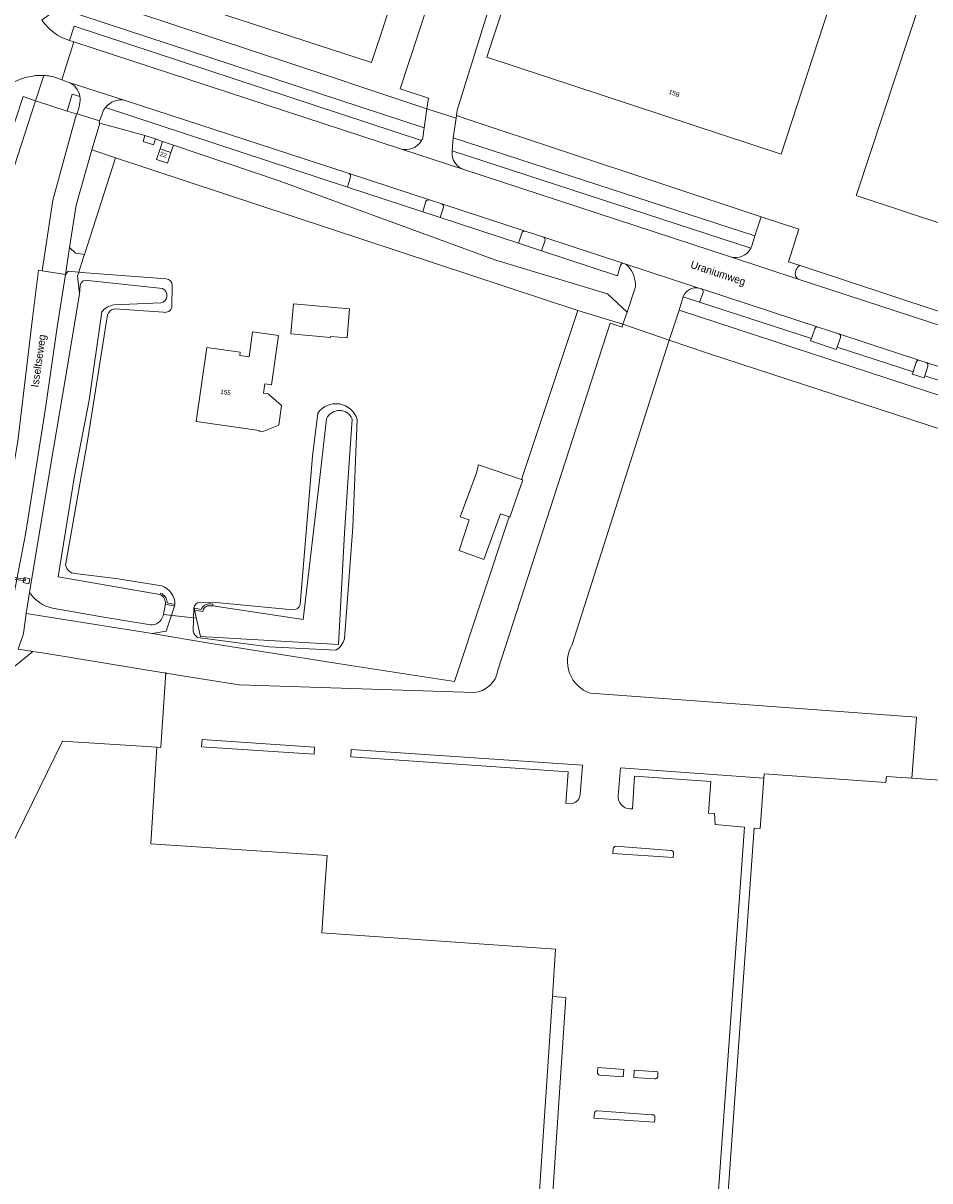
# Model space of a CAD drawing. Header units: metres. Extents: x 151448 to 154749, y 463108 to 465296.
# Tile 114 of 256: x 152826 to 152975, y 464135 to 464324. Entities that reach past the tile are written whole.
import ezdxf
from ezdxf.enums import TextEntityAlignment as Align

# ---------------------------------------------------------------- set-up
doc = ezdxf.new("R2010")
doc.units = ezdxf.units.M
for name, color, linetype, lineweight in [('B-PV-GR-BEPLANTING_CULTUUR_BODEMBEDEKKER-GV', 253, 'Continuous', 9), ('B-PV-GR-BEPLANTING_CULTUUR_BOSPLANTSOEN-GV', 253, 'Continuous', 9), ('B-PV-IE-TERREINAFSCHEIDING_KUNSTMATIG_HEKWERK-G', 253, 'Continuous', 9), ('B-PV-IE-TERREINAFSCHEIDING_KUNSTMATIG_MUUR-GV', 253, 'Continuous', 9), ('B-PV-KW-KUNSTWERK_DUIKER-G', 253, 'Continuous', 9), ('B-PV-KW-KUNSTWERK_DUIKER-GV', 253, 'Continuous', 9), ('B-PV-KW-KUNSTWERK_STUW-GV', 253, 'Continuous', 9), ('B-PV-OG-BEBOUWING-GV', 1, 'Continuous', 9), ('B-PV-OG-BEBOUWING-T18', 2, 'Continuous', 9), ('B-PV-OG-TERREIN_BEGROEID-GV', 253, 'Continuous', 9), ('B-PV-OG-TERREIN_ERF-GV', 253, 'Continuous', 9), ('B-PV-OG-TERREIN_OEVER-GV', 253, 'Continuous', 9), ('B-PV-OG-TOPOGRAFIE-T18', 2, 'Continuous', 9), ('B-PV-OG-WATER_SLOOT-GV', 253, 'Continuous', 9), ('B-PV-VH-GESLOTENVERHARDING_ASFALT-GV', 253, 'Continuous', 9), ('B-PV-VH-ONVERHARD_ZAND-GV', 253, 'Continuous', 9), ('B-PV-VH-OPENVERHARDING_BETONSTRAATSTEEN-GV', 253, 'Continuous', 9), ('B-PV-VH-OPENVERHARDING_STRAATBAKSTEEN-GV', 253, 'Continuous', 9), ('B-PV-VH-OPENVERHARDING_TEGEL-GV', 253, 'Continuous', 9)]:
    doc.layers.add(name, color=color, linetype=linetype, lineweight=lineweight)
doc.styles.add('Drong', font='txt', dxfattribs={"height": 1.8})

msp = doc.modelspace()

# ---------------------------------------------------------------- linework, layer by layer
at = {"layer": 'B-PV-GR-BEPLANTING_CULTUUR_BODEMBEDEKKER-GV', "flags": 128}
for points in [[(152831.697, 464326.829), (152839.149, 464324.396), (152891.614, 464307.188), (152892.062, 464310.317), (152881.715, 464313.714), (152876.539, 464315.506), (152837.553, 464328.405), (152836.259, 464330.658)], [(152835.921, 464286.431), (152841.006, 464302.288), (152837.138, 464303.564), (152834.551, 464294.523), (152833.5, 464287.562), (152834.484, 464286.671)]]:
    msp.add_lwpolyline(points, close=True, dxfattribs=at)
at = {"layer": 'B-PV-GR-BEPLANTING_CULTUUR_BOSPLANTSOEN-GV', "flags": 128}
for points in [[(152841.006, 464302.288), (152916.816, 464277.273), (152924.217, 464274.992), (152924.218, 464274.992), (152924.883, 464276.974), (152921.68, 464279.964), (152903.359, 464285.513), (152867.866, 464298.492), (152850.517, 464304.367), (152850.117, 464303.159), (152849.54, 464301.414), (152847.768, 464302), (152848.347, 464303.746), (152848.751, 464304.964), (152847.565, 464305.366), (152847.26, 464304.414), (152845.546, 464304.962), (152845.851, 464305.915), (152838.47, 464307.931), (152837.501, 464304.832), (152837.138, 464303.564)], [(152825.894, 464232.678), (152826.058, 464233.502), (152826.983, 464233.314), (152826.818, 464232.49)]]:
    msp.add_lwpolyline(points, close=True, dxfattribs=at)
for points in [[(152825.933, 464224.335), (152826.358, 464227.621), (152826.925, 464231.045), (152830.357, 464251.762), (152833.39, 464269.427), (152835.118, 464279.988), (152834.8, 464282.936), (152834.945, 464283.388), (152834.987, 464283.52), (152833.248, 464283.728), (152832.832, 464283.142), (152831.438, 464274.529), (152829.564, 464261.258), (152826.329, 464240.874), (152824.421, 464230.931)], [(152916.816, 464277.273), (152907.61, 464249.573), (152907.78, 464249.515), (152905.691, 464243.422), (152905.578, 464243.46), (152896.606, 464216.468), (152879.566, 464219.12), (152856.715, 464222.709), (152847.023, 464224.321), (152847.016, 464224.32), (152826.358, 464227.621), (152825.933, 464224.335), (152825.089, 464221.793), (152827.459, 464221.406), (152829.409, 464221.088), (152849.262, 464217.846), (152855.766, 464216.784), (152861.29, 464215.915), (152899.763, 464214.668)], [(152903.706, 464218.311), (152922.095, 464275.183), (152924.06, 464274.524), (152924.218, 464274.992), (152924.217, 464274.992), (152916.816, 464277.273)], [(152819.545, 464205.82), (152820.477, 464207.798), (152822.551, 464212.199), (152824.272, 464218.739), (152827.459, 464221.406), (152825.089, 464221.793), (152825.933, 464224.335)]]:
    msp.add_lwpolyline(points, dxfattribs=at)
at = {"layer": 'B-PV-GR-BEPLANTING_CULTUUR_BOSPLANTSOEN-GV'}
msp.add_lwpolyline([(152899.763, 464214.668, 0.3487971), (152903.706, 464218.311)], format="xyb", dxfattribs=at)
at = {"layer": 'B-PV-IE-TERREINAFSCHEIDING_KUNSTMATIG_HEKWERK-G', "flags": 128}
for points in [[(152841.006, 464302.288), (152916.816, 464277.273)], [(152916.816, 464277.273), (152924.217, 464274.992)], [(152924.218, 464274.992), (152931.808, 464272.398)], [(152938.252, 464270.224), (152984.333, 464255.168)], [(152848.564, 464207.389), (152849.158, 464216.287), (152849.274, 464218.021)], [(152848.431, 464205.662), (152848.564, 464207.389)], [(152847.823, 464205.701), (152848.431, 464205.662)]]:
    msp.add_lwpolyline(points, dxfattribs=at)
at = {"layer": 'B-PV-IE-TERREINAFSCHEIDING_KUNSTMATIG_MUUR-GV', "flags": 128}
for points in [[(152848.427, 464230.966), (152848.314, 464230.717)], [(152849.21, 464229.143), (152850.712, 464228.815), (152850.771, 464229.082), (152849.493, 464229.362)], [(152856.55, 464228.865), (152856.997, 464228.853), (152857.006, 464229.166), (152856.58, 464229.177)], [(152855.094, 464228.286), (152854.041, 464228.477), (152853.985, 464228.168), (152855.336, 464227.923)]]:
    msp.add_lwpolyline(points, dxfattribs=at)
at = {"layer": 'B-PV-IE-TERREINAFSCHEIDING_KUNSTMATIG_MUUR-GV'}
for points in [[(152848.314, 464230.717, -0.3239285), (152849.21, 464229.143)], [(152849.493, 464229.362, 0.2877311), (152848.427, 464230.966)], [(152856.58, 464229.177, 0.3613778), (152855.094, 464228.286)], [(152855.336, 464227.923, -0.4379001), (152856.55, 464228.865)]]:
    msp.add_lwpolyline(points, format="xyb", dxfattribs=at)
at = {"layer": 'B-PV-KW-KUNSTWERK_DUIKER-G', "flags": 128}
msp.add_lwpolyline([(152854.28, 464226.861), (152848.875, 464227.463)], dxfattribs=at)
at = {"layer": 'B-PV-KW-KUNSTWERK_DUIKER-GV', "flags": 128}
msp.add_lwpolyline([(152817.355, 464234.205), (152826.237, 464232.954), (152826.279, 464233.252), (152817.397, 464234.503)], close=True, dxfattribs=at)
at = {"layer": 'B-PV-KW-KUNSTWERK_STUW-GV', "flags": 128}
msp.add_lwpolyline([(152825.894, 464232.678), (152826.818, 464232.49), (152826.983, 464233.314), (152826.058, 464233.502)], close=True, dxfattribs=at)
at = {"layer": 'B-PV-OG-BEBOUWING-GV', "flags": 128}
for points in [[(152975.075, 464342.33), (152981.865, 464362.817), (152970.613, 464366.474), (152970.581, 464366.378), (152922.772, 464382.132), (152901.888, 464318.754), (152950.145, 464302.853), (152964.209, 464345.907)], [(152850.117, 464303.159), (152848.347, 464303.746), (152847.768, 464302), (152849.54, 464301.414)], [(152879.402, 464277.529), (152870.226, 464278.335), (152869.794, 464273.425), (152876.278, 464272.855), (152876.29, 464272.989), (152878.982, 464272.753)], [(152864.602, 464257.595), (152864.585, 464257.47), (152865.049, 464257.404), (152867.781, 464258.471), (152868.241, 464261.696), (152866.051, 464263.624), (152865.313, 464263.729), (152865.529, 464265.245), (152866.607, 464265.092), (152867.752, 464273.138), (152863.492, 464273.745), (152862.913, 464269.677), (152861.384, 464269.895), (152861.46, 464270.431), (152855.996, 464271.209), (152854.267, 464259.066)], [(152907.61, 464249.573), (152900.539, 464251.998), (152900.125, 464250.504), (152897.556, 464243.424), (152898.988, 464242.937), (152897.339, 464237.91), (152901.42, 464236.45), (152904.151, 464243.936), (152905.578, 464243.46), (152905.691, 464243.422), (152907.78, 464249.515)], [(152912.641, 464164.851), (152913.159, 464172.622), (152874.835, 464175.311), (152875.413, 464183.557), (152875.721, 464187.94), (152846.821, 464189.879), (152847.823, 464205.701), (152832.362, 464206.68), (152818.711, 464179.016), (152819.165, 464178.985), (152809.1, 464158.595), (152805.48, 464105.515), (152908.225, 464098.625)], [(152947.321, 464200.612), (152946.717, 464192.363), (152945.732, 464192.424), (152940.695, 464122.211), (152945.737, 464121.813), (152945.434, 464116.946), (152965.282, 464115.483), (152965.182, 464113.929), (152979.106, 464112.945), (152980.585, 464112.841), (152981.041, 464119.334), (152982.547, 464119.227), (152984.674, 464149.152), (152988.166, 464148.903), (152989.938, 464173.831), (152992.042, 464173.681), (152993.844, 464199.027), (152971.599, 464200.608), (152967.411, 464200.906), (152967.334, 464199.921), (152947.373, 464201.323)]]:
    msp.add_lwpolyline(points, close=True, dxfattribs=at)
for points in [[(152977.496, 464341.533), (152962.5, 464296.201), (152962.457, 464296.073), (152977.99, 464290.954)], [(152850.342, 464328.555), (152883.016, 464317.906), (152886.915, 464329.791)]]:
    msp.add_lwpolyline(points, dxfattribs=at)
at = {"layer": 'B-PV-OG-TERREIN_BEGROEID-GV', "flags": 128}
for points in [[(152891.2, 464305.101), (152834.223, 464323.821), (152833.458, 464321.513), (152834.22, 464321.263)], [(152834.22, 464321.263), (152887.76, 464303.738)], [(152829.275, 464315.765), (152827.925, 464311.623), (152833.096, 464309.926)], [(152833.429, 464314.628), (152832.223, 464315.072), (152831.377, 464315.383)], [(152833.096, 464309.926), (152833.941, 464312.723), (152835.187, 464312.346)], [(152825.009, 464255.863), (152827.398, 464276.001), (152828.426, 464283.846), (152829.026, 464283.762), (152830.734, 464295.349), (152834.627, 464309.472), (152833.096, 464309.926), (152827.925, 464311.623), (152823.85, 464299.113)], [(152839.367, 464310.504), (152879.058, 464297.489), (152879.547, 464299.173)], [(152923.831, 464284.664), (152923.309, 464282.96), (152910.882, 464287.047), (152907.082, 464288.272), (152894.264, 464292.496), (152891.409, 464293.439), (152879.058, 464297.489), (152839.367, 464310.504)], [(152879.31, 464299.69), (152842.6, 464311.68)], [(152838.875, 464309.568), (152838.428, 464308.322), (152838.346, 464307.973), (152838.47, 464307.931), (152845.851, 464305.915), (152847.565, 464305.366)], [(152847.565, 464305.366), (152848.751, 464304.964), (152850.517, 464304.367), (152867.866, 464298.492), (152903.359, 464285.513), (152921.68, 464279.964), (152924.883, 464276.974), (152926.276, 464281.132)], [(152896.196, 464303.421), (152896.23, 464302.59)], [(152945.18, 464287.453), (152896.196, 464303.421)], [(152898.106, 464300.358), (152941.854, 464286.036)], [(152894.497, 464294.74), (152892.5, 464295.381)], [(152891.926, 464295.105), (152891.409, 464293.439)], [(152891.409, 464293.439), (152894.264, 464292.496), (152894.791, 464294.163)], [(152907.612, 464289.949), (152907.082, 464288.272), (152910.882, 464287.047), (152911.447, 464288.755)], [(152911.219, 464289.259), (152908.168, 464290.261)], [(152952.602, 464283.948), (152952.48, 464283.56)], [(152990.114, 464270.282), (152990.77, 464272.252), (152953.257, 464284.604)], [(152953.11, 464282.333), (152990.114, 464270.282)], [(152934.102, 464279.485), (152936.782, 464278.629), (152937.355, 464280.217)], [(152937.08, 464280.798), (152936.674, 464280.93)], [(152959.592, 464273.438), (152956.228, 464274.542)], [(152955.666, 464274.261), (152955.103, 464272.662), (152954.973, 464272.294), (152959.194, 464270.894), (152959.324, 464271.266), (152959.879, 464272.855)], [(152972.292, 464268.78), (152971.782, 464267.228)], [(152973.927, 464268.727), (152972.863, 464269.084)], [(152971.782, 464267.228), (152971.654, 464266.84), (152973.573, 464266.211), (152973.691, 464266.573), (152974.191, 464268.122)]]:
    msp.add_lwpolyline(points, dxfattribs=at)
at = {"layer": 'B-PV-OG-TERREIN_BEGROEID-GV'}
for points in [[(152831.377, 464315.383, 0.0618772), (152829.275, 464315.765)], [(152835.187, 464312.346, 0.2539896), (152833.429, 464314.628)], [(152839.367, 464310.504, 0.0828934), (152838.875, 464309.568)], [(152842.6, 464311.68, 0.2932426), (152839.367, 464310.504)], [(152887.76, 464303.738, 0.3438228), (152891.2, 464305.101)], [(152896.23, 464302.59, 0.2799069), (152898.106, 464300.358)], [(152879.547, 464299.173, 0.3815523), (152879.31, 464299.69)], [(152892.5, 464295.381, 0.4002941), (152891.926, 464295.105)], [(152894.791, 464294.163, 0.3943256), (152894.497, 464294.74)], [(152908.168, 464290.261, 0.4128525), (152907.612, 464289.949)], [(152911.447, 464288.755, 0.3689412), (152911.219, 464289.259)], [(152941.854, 464286.036, 0.3532128), (152945.18, 464287.453)], [(152924.342, 464284.98, 0.4296127), (152923.831, 464284.664)], [(152925.069, 464284.514, 0.0963678), (152924.342, 464284.98)], [(152926.276, 464281.132, 0.1942192), (152925.069, 464284.514)], [(152953.257, 464284.604, 0.2311208), (152952.602, 464283.948)], [(152952.48, 464283.56, 0.4095419), (152953.11, 464282.333)], [(152936.674, 464280.93, 0.3885369), (152934.102, 464279.485)], [(152937.355, 464280.217, 0.4071348), (152937.08, 464280.798)], [(152956.228, 464274.542, 0.4071176), (152955.666, 464274.261)], [(152959.879, 464272.855, 0.413624), (152959.592, 464273.438)], [(152972.863, 464269.084, 0.4128408), (152972.292, 464268.78)], [(152974.191, 464268.122, 0.4103915), (152973.927, 464268.727)]]:
    msp.add_lwpolyline(points, format="xyb", dxfattribs=at)
at = {"layer": 'B-PV-OG-TERREIN_BEGROEID-GV', "flags": 128}
for points in [[(152896.849, 464308.745), (152896.39, 464305.56), (152945.85, 464289.473), (152946.869, 464292.606), (152898.486, 464308.657), (152896.911, 464309.18)], [(153001.023, 464249.665), (153001.667, 464254.99), (152933.407, 464277.319), (152931.808, 464272.398), (152938.252, 464270.224), (152984.333, 464255.168), (153000, 464250.011)]]:
    msp.add_lwpolyline(points, close=True, dxfattribs=at)
at = {"layer": 'B-PV-OG-TERREIN_ERF-GV', "flags": 128}
for points in [[(152836.259, 464330.658), (152837.553, 464328.405), (152876.539, 464315.506), (152881.715, 464313.714), (152892.062, 464310.317), (152892.311, 464312.056), (152887.679, 464313.565), (152891.987, 464326.696), (152892.452, 464328.062), (152897.086, 464326.58), (152897.183, 464326.558), (152897.212, 464326.701), (152897.439, 464327.392), (152913.045, 464374.916), (152851.919, 464394.946), (152850.08, 464389.454), (152848.797, 464385.585)], [(152975.075, 464342.33), (152964.209, 464345.907), (152950.145, 464302.853), (152901.888, 464318.754), (152922.772, 464382.132), (152970.581, 464366.378), (152970.613, 464366.474), (152981.865, 464362.817)], [(152977.99, 464290.954), (152962.457, 464296.073), (152962.5, 464296.201), (152977.496, 464341.533)], [(152886.915, 464329.791), (152883.016, 464317.906), (152850.342, 464328.555)], [(152902.028, 464326.045), (152897.042, 464310.086), (152896.911, 464309.18), (152898.486, 464308.657), (152946.869, 464292.606), (152953.038, 464290.56), (152951.357, 464285.229), (152953.257, 464284.604), (152990.77, 464272.252)], [(152850.771, 464229.082), (152850.712, 464228.815), (152849.323, 464224.738), (152847.023, 464224.321), (152856.715, 464222.709), (152879.566, 464219.12), (152896.606, 464216.468), (152905.578, 464243.46), (152904.151, 464243.936), (152901.42, 464236.45), (152897.339, 464237.91), (152898.988, 464242.937), (152897.556, 464243.424), (152900.125, 464250.504), (152900.539, 464251.998), (152907.61, 464249.573), (152916.816, 464277.273), (152841.006, 464302.288), (152835.921, 464286.431), (152835.731, 464285.838), (152834.987, 464283.52), (152835.474, 464283.483), (152849.341, 464282.432)], [(152850.319, 464281.42), (152850.255, 464277.827)], [(152839.726, 464276.57), (152836.485, 464256.254), (152832.854, 464235.521)], [(152848.882, 464276.992), (152840.884, 464277.524)], [(152915.888, 464222.56), (152931.808, 464272.398), (152924.218, 464274.992), (152924.06, 464274.524), (152922.095, 464275.183), (152903.706, 464218.311)], [(152996.809, 464185.989), (153000, 464205.689), (153002.637, 464221.981), (153002.671, 464222.19), (153006.772, 464247.752), (153006.706, 464247.773), (153004.009, 464248.613), (153003.864, 464248.59), (153001.023, 464249.665), (153000, 464250.011), (152984.333, 464255.168), (152938.252, 464270.224), (152931.808, 464272.398), (152915.888, 464222.56)], [(152871.303, 464229.067), (152873.341, 464253.417), (152874.17, 464260.463)], [(152880.664, 464259.405), (152879.951, 464241.731), (152878.551, 464223.484)], [(152834.34, 464234.145), (152841.084, 464233.352), (152848.593, 464232.149)], [(152854.827, 464229.489), (152858.057, 464229.359), (152870.12, 464228.202)], [(152853.784, 464224.7), (152853.854, 464228.549)], [(152877.123, 464221.606), (152866.139, 464222.147), (152854.471, 464223.663)], [(152848.564, 464207.389), (152849.158, 464216.287), (152849.262, 464217.846), (152829.409, 464221.088), (152827.459, 464221.406), (152824.272, 464218.739), (152822.551, 464212.199), (152820.477, 464207.798), (152819.545, 464205.82)], [(152899.763, 464214.668), (152861.29, 464215.915), (152855.766, 464216.784), (152849.262, 464217.846), (152849.158, 464216.287), (152848.564, 464207.389), (152848.431, 464205.662), (152847.823, 464205.701), (152846.821, 464189.879), (152875.721, 464187.94), (152875.413, 464183.557), (152874.835, 464175.311), (152913.159, 464172.622), (152912.641, 464164.851), (152914.871, 464164.701), (152910.525, 464100.007), (152910.226, 464096.015)], [(152918.897, 464214.567), (152925.601, 464214.068), (152972.355, 464210.638), (152971.599, 464200.608), (152993.844, 464199.027), (152992.042, 464173.681), (152989.938, 464173.831), (152988.166, 464148.903), (152984.674, 464149.152), (152982.547, 464119.227), (152981.041, 464119.334), (152980.585, 464112.841), (152979.106, 464112.945), (152978.755, 464108.327), (152977.284, 464090.952), (152972.254, 464091.352), (152972.035, 464088.593), (152968.606, 464088.843), (152968.233, 464084.024), (152933.284, 464086.569), (152933.652, 464091.346), (152932.214, 464091.422)], [(152923.419, 464197.712), (152923.824, 464202.31), (152947.321, 464200.612), (152947.373, 464201.323), (152967.334, 464199.921), (152967.411, 464200.906), (152971.599, 464200.608), (152972.355, 464210.638), (152925.601, 464214.068), (152918.897, 464214.567)], [(152819.864, 464204.412), (152800.325, 464161.416), (152778.48, 464115.358), (152774.067, 464107.584), (152805.48, 464105.515), (152809.1, 464158.595), (152819.165, 464178.985), (152818.711, 464179.016), (152832.362, 464206.68), (152847.823, 464205.701), (152848.431, 464205.662), (152848.564, 464207.389)], [(152916, 464196.485), (152914.861, 464196.563), (152915.214, 464201.682), (152879.59, 464204.137), (152879.671, 464205.318), (152917.587, 464202.749), (152917.21, 464197.984)], [(152917.21, 464197.984), (152917.587, 464202.749), (152879.671, 464205.318), (152879.59, 464204.137), (152915.214, 464201.682), (152914.861, 464196.563), (152916, 464196.485)], [(152947.321, 464200.612), (152923.824, 464202.31), (152923.419, 464197.712)], [(152933.646, 464116.604), (152934.144, 464123.548), (152939.152, 464123.167), (152944.147, 464192.607), (152939.315, 464193.037), (152939.222, 464194.825), (152938.259, 464194.92), (152938.625, 464200.067), (152926.124, 464200.949), (152925.783, 464195.599), (152925.366, 464195.606)], [(152925.366, 464195.606), (152925.783, 464195.599), (152926.124, 464200.949), (152938.625, 464200.067), (152938.259, 464194.92), (152939.222, 464194.825), (152939.315, 464193.037), (152944.147, 464192.607), (152939.152, 464123.167), (152934.144, 464123.548), (152933.646, 464116.604)], [(152975.181, 464109.012), (152975.162, 464108.612), (152978.755, 464108.327), (152979.106, 464112.945), (152965.182, 464113.929), (152965.282, 464115.483), (152945.434, 464116.946), (152945.737, 464121.813), (152940.695, 464122.211), (152945.732, 464192.424), (152946.717, 464192.363), (152947.321, 464200.612)], [(152922.624, 464189.048), (152922.583, 464188.271), (152932.462, 464187.62), (152932.488, 464188.291)], [(152932.488, 464188.291), (152932.462, 464187.62), (152922.583, 464188.271), (152922.624, 464189.048)], [(152932.049, 464188.798), (152923.033, 464189.502)], [(152923.033, 464189.502), (152932.049, 464188.798)], [(152910.226, 464096.015), (152910.525, 464100.007), (152914.871, 464164.701), (152912.641, 464164.851), (152908.225, 464098.625), (152805.48, 464105.515), (152805.397, 464104.306), (152854.23, 464100.99), (152853.881, 464096.012), (152878.083, 464094.467), (152878.367, 464099.19), (152907.906, 464097.202), (152907.602, 464092.517), (152908.037, 464092.471)], [(152920.44, 464151.987), (152924.278, 464151.726), (152924.364, 464152.907), (152920.084, 464153.22), (152920.017, 464152.459)], [(152920.017, 464152.459), (152920.084, 464153.22), (152924.364, 464152.907), (152924.278, 464151.726), (152920.44, 464151.987)], [(152929.917, 464151.725), (152929.936, 464152.529), (152926.062, 464152.783), (152925.991, 464151.587), (152929.413, 464151.357)], [(152929.413, 464151.357), (152925.991, 464151.587), (152926.062, 464152.783), (152929.936, 464152.529), (152929.917, 464151.725)], [(152919.535, 464145.749), (152919.441, 464144.92), (152929.398, 464144.273), (152929.442, 464144.708), (152929.468, 464144.988)], [(152929.468, 464144.988), (152929.442, 464144.708), (152929.398, 464144.273), (152919.441, 464144.92), (152919.535, 464145.749)], [(152929.007, 464145.497), (152920.046, 464146.144)], [(152920.046, 464146.144), (152929.007, 464145.497)]]:
    msp.add_lwpolyline(points, dxfattribs=at)
for points in [[(152892.062, 464310.317), (152896.849, 464308.745), (152896.911, 464309.18), (152897.042, 464310.086), (152902.028, 464326.045), (152897.439, 464327.392), (152897.212, 464326.701), (152897.183, 464326.558), (152897.086, 464326.58), (152892.452, 464328.062), (152891.987, 464326.696), (152887.679, 464313.565), (152892.311, 464312.056)], [(152879.402, 464277.529), (152878.982, 464272.753), (152876.29, 464272.989), (152876.278, 464272.855), (152869.794, 464273.425), (152870.226, 464278.335)], [(152864.602, 464257.595), (152854.267, 464259.066), (152855.996, 464271.209), (152861.46, 464270.431), (152861.384, 464269.895), (152862.913, 464269.677), (152863.492, 464273.745), (152867.752, 464273.138), (152866.607, 464265.092), (152865.529, 464265.245), (152865.313, 464263.729), (152866.051, 464263.624), (152868.241, 464261.696), (152867.781, 464258.471), (152865.049, 464257.404), (152864.585, 464257.47)], [(152855.226, 464206.963), (152855.147, 464205.786), (152873.57, 464204.553), (152873.649, 464205.73)], [(152855.226, 464206.963), (152873.649, 464205.73), (152873.57, 464204.553), (152855.147, 464205.786)]]:
    msp.add_lwpolyline(points, close=True, dxfattribs=at)
at = {"layer": 'B-PV-OG-TERREIN_ERF-GV'}
for points in [[(152849.341, 464282.432, -0.3979451), (152850.319, 464281.42)], [(152840.884, 464277.524, 0.273956), (152839.726, 464276.57)], [(152850.255, 464277.827, -0.4288298), (152848.882, 464276.992)], [(152874.17, 464260.463, -0.6183612), (152880.664, 464259.405)], [(152832.854, 464235.521, 0.3291646), (152834.34, 464234.145)], [(152848.593, 464232.149, -0.3210515), (152850.771, 464229.082)], [(152853.854, 464228.549, -0.2964621), (152854.827, 464229.489)], [(152870.12, 464228.202, 0.3552444), (152871.303, 464229.067)], [(152854.471, 464223.663, -0.1745915), (152853.784, 464224.7)], [(152878.551, 464223.484, -0.213819), (152877.123, 464221.606)], [(152915.888, 464222.56, 0.4828083), (152918.897, 464214.567)], [(152918.897, 464214.567, -0.4828083), (152915.888, 464222.56)], [(152903.706, 464218.311, -0.3487971), (152899.763, 464214.668)], [(152917.21, 464197.984, -0.3055025), (152916, 464196.485)], [(152916, 464196.485, 0.3055025), (152917.21, 464197.984)], [(152925.366, 464195.606, -0.4157308), (152923.419, 464197.712)], [(152923.419, 464197.712, 0.4157308), (152925.366, 464195.606)], [(152923.033, 464189.502, 0.3442405), (152922.624, 464189.048)], [(152922.624, 464189.048, -0.3442405), (152923.033, 464189.502)], [(152932.488, 464188.291, 0.4863289), (152932.049, 464188.798)], [(152932.049, 464188.798, -0.4863289), (152932.488, 464188.291)], [(152920.017, 464152.459, 0.4223476), (152920.44, 464151.987)], [(152920.44, 464151.987, -0.4223476), (152920.017, 464152.459)], [(152929.413, 464151.357, 0.4012738), (152929.917, 464151.725)], [(152929.917, 464151.725, -0.4012738), (152929.413, 464151.357)], [(152920.046, 464146.144, 0.4437824), (152919.535, 464145.749)], [(152919.535, 464145.749, -0.4437824), (152920.046, 464146.144)], [(152929.468, 464144.988, 0.4928012), (152929.007, 464145.497)], [(152929.007, 464145.497, -0.4928012), (152929.468, 464144.988)]]:
    msp.add_lwpolyline(points, format="xyb", dxfattribs=at)
at = {"layer": 'B-PV-OG-TERREIN_OEVER-GV', "flags": 128}
for points in [[(152849.341, 464282.432), (152835.474, 464283.483), (152834.987, 464283.52), (152834.945, 464283.388), (152834.8, 464282.936), (152835.118, 464279.988), (152835.251, 464281.368)], [(152835.99, 464282.21), (152848.709, 464280.866)], [(152850.255, 464277.827), (152850.319, 464281.42)], [(152848.475, 464278.501), (152840.779, 464278.177)], [(152838.783, 464277.048), (152836.733, 464262.571), (152834.323, 464250.16), (152831.635, 464233.608), (152848.314, 464230.717), (152848.427, 464230.966)], [(152832.854, 464235.521), (152836.485, 464256.254), (152839.726, 464276.57)], [(152840.884, 464277.524), (152848.882, 464276.992)], [(152879.824, 464259.47), (152879.141, 464249.951), (152878.549, 464240.751), (152877.566, 464222.508), (152854.959, 464223.857), (152853.985, 464228.168), (152854.041, 464228.477), (152855.094, 464228.286)], [(152856.997, 464228.853), (152871.773, 464226.631), (152874.525, 464249.919), (152875.629, 464259.525)], [(152874.17, 464260.463), (152873.341, 464253.417), (152871.303, 464229.067)], [(152878.551, 464223.484), (152879.951, 464241.731), (152880.664, 464259.405)], [(152848.593, 464232.149), (152841.084, 464233.352), (152834.34, 464234.145)], [(152826.925, 464231.045), (152826.358, 464227.621)], [(152826.358, 464227.621), (152847.016, 464224.32), (152847.023, 464224.321), (152849.323, 464224.738), (152850.712, 464228.815), (152849.21, 464229.143), (152848.824, 464227.204)], [(152849.493, 464229.362), (152850.771, 464229.082)], [(152870.12, 464228.202), (152858.057, 464229.359), (152854.827, 464229.489)], [(152856.58, 464229.177), (152857.006, 464229.166), (152856.997, 464228.853)], [(152846.766, 464225.759), (152838.759, 464227.062), (152830.698, 464228.469)], [(152853.854, 464228.549), (152853.784, 464224.7)], [(152854.471, 464223.663), (152866.139, 464222.147), (152877.123, 464221.606)]]:
    msp.add_lwpolyline(points, dxfattribs=at)
at = {"layer": 'B-PV-OG-TERREIN_OEVER-GV'}
for points in [[(152835.251, 464281.368, -0.3078414), (152835.99, 464282.21)], [(152850.319, 464281.42, 0.3979451), (152849.341, 464282.432)], [(152848.709, 464280.866, -0.7350103), (152848.475, 464278.501)], [(152840.779, 464278.177, 0.1940249), (152838.783, 464277.048)], [(152839.726, 464276.57, -0.273956), (152840.884, 464277.524)], [(152848.882, 464276.992, 0.4288298), (152850.255, 464277.827)], [(152880.664, 464259.405, 0.6183612), (152874.17, 464260.463)], [(152875.629, 464259.525, -0.6576723), (152879.824, 464259.47)], [(152834.34, 464234.145, -0.3291646), (152832.854, 464235.521)], [(152830.698, 464228.469, -0.1871081), (152826.925, 464231.045)], [(152848.427, 464230.966, -0.2877311), (152849.493, 464229.362)], [(152850.771, 464229.082, 0.3210515), (152848.593, 464232.149)], [(152854.827, 464229.489, 0.2964621), (152853.854, 464228.549)], [(152855.094, 464228.286, -0.3613778), (152856.58, 464229.177)], [(152871.303, 464229.067, -0.3552444), (152870.12, 464228.202)], [(152848.824, 464227.204, -0.3571265), (152846.766, 464225.759)], [(152853.784, 464224.7, 0.1745915), (152854.471, 464223.663)], [(152877.123, 464221.606, 0.213819), (152878.551, 464223.484)]]:
    msp.add_lwpolyline(points, format="xyb", dxfattribs=at)
at = {"layer": 'B-PV-OG-WATER_SLOOT-GV'}
for points in [[(152835.99, 464282.21, 0.3078414), (152835.251, 464281.368)], [(152848.475, 464278.501, 0.7350103), (152848.709, 464280.866)], [(152838.783, 464277.048, -0.1940249), (152840.779, 464278.177)], [(152879.824, 464259.47, 0.6576723), (152875.629, 464259.525)], [(152826.925, 464231.045, 0.1871081), (152830.698, 464228.469)], [(152849.21, 464229.143, 0.3239285), (152848.314, 464230.717)], [(152856.55, 464228.865, 0.4379001), (152855.336, 464227.923)], [(152846.766, 464225.759, 0.3571265), (152848.824, 464227.204)]]:
    msp.add_lwpolyline(points, format="xyb", dxfattribs=at)
at = {"layer": 'B-PV-OG-WATER_SLOOT-GV', "flags": 128}
for points in [[(152848.709, 464280.866), (152835.99, 464282.21)], [(152835.251, 464281.368), (152835.118, 464279.988), (152833.39, 464269.427), (152830.357, 464251.762), (152826.925, 464231.045)], [(152840.779, 464278.177), (152848.475, 464278.501)], [(152848.314, 464230.717), (152831.635, 464233.608), (152834.323, 464250.16), (152836.733, 464262.571), (152838.783, 464277.048)], [(152855.336, 464227.923), (152853.985, 464228.168), (152854.959, 464223.857), (152877.566, 464222.508), (152878.549, 464240.751), (152879.141, 464249.951), (152879.824, 464259.47)], [(152875.629, 464259.525), (152874.525, 464249.919), (152871.773, 464226.631), (152856.997, 464228.853), (152856.55, 464228.865)], [(152848.824, 464227.204), (152849.21, 464229.143)], [(152830.698, 464228.469), (152838.759, 464227.062), (152846.766, 464225.759)]]:
    msp.add_lwpolyline(points, dxfattribs=at)
at = {"layer": 'B-PV-VH-GESLOTENVERHARDING_ASFALT-GV'}
for points in [[(152833.458, 464321.513, -0.173103), (152828.957, 464324.853)], [(152822.447, 464313.433, -0.1403839), (152827.476, 464315.677)], [(152827.476, 464315.677, -0.0522622), (152829.275, 464315.765)], [(152829.275, 464315.765, -0.0618772), (152831.377, 464315.383)], [(152833.429, 464314.628, -0.2539896), (152835.187, 464312.346)], [(152835.187, 464312.346, -0.0795812), (152835.187, 464311.391)], [(152835.187, 464311.391, -0.0324719), (152834.738, 464309.455)], [(152838.875, 464309.568, -0.0828934), (152839.367, 464310.504)], [(152839.367, 464310.504, -0.2932426), (152842.6, 464311.68)]]:
    msp.add_lwpolyline(points, format="xyb", dxfattribs=at)
at = {"layer": 'B-PV-VH-GESLOTENVERHARDING_ASFALT-GV', "flags": 128}
for points in [[(152831.377, 464315.383), (152832.223, 464315.072), (152834.22, 464321.263), (152833.458, 464321.513)], [(152990.114, 464270.282), (152953.11, 464282.333), (152941.854, 464286.036), (152898.106, 464300.358), (152887.76, 464303.738), (152834.22, 464321.263), (152832.223, 464315.072), (152833.429, 464314.628), (152842.6, 464311.68), (152879.31, 464299.69), (152892.5, 464295.381), (152894.497, 464294.74), (152908.168, 464290.261), (152911.219, 464289.259), (152924.342, 464284.98), (152936.674, 464280.93), (152937.08, 464280.798), (152956.228, 464274.542), (152959.592, 464273.438), (152972.863, 464269.084), (152973.927, 464268.727), (152982.344, 464265.982)], [(152842.6, 464311.68), (152833.429, 464314.628)], [(152834.738, 464309.455), (152838.428, 464308.322), (152838.875, 464309.568)]]:
    msp.add_lwpolyline(points, dxfattribs=at)
at = {"layer": 'B-PV-VH-ONVERHARD_ZAND-GV', "flags": 128}
msp.add_lwpolyline([(152824.421, 464230.931), (152826.329, 464240.874), (152829.564, 464261.258), (152831.438, 464274.529), (152832.832, 464283.142), (152829.026, 464283.762), (152828.426, 464283.846), (152827.398, 464276.001), (152825.009, 464255.863), (152822.149, 464239.234), (152819.004, 464225.641), (152818.06, 464222.233), (152813.035, 464210.995), (152810.234, 464203.415)], dxfattribs=at)
at = {"layer": 'B-PV-VH-OPENVERHARDING_BETONSTRAATSTEEN-GV', "flags": 128}
for points in [[(152896.23, 464302.59), (152896.196, 464303.421), (152896.39, 464305.56), (152896.849, 464308.745), (152892.062, 464310.317), (152891.614, 464307.188), (152891.432, 464305.593)], [(152887.76, 464303.738), (152898.106, 464300.358)], [(152879.547, 464299.173), (152879.058, 464297.489)], [(152892.5, 464295.381), (152879.31, 464299.69)], [(152879.058, 464297.489), (152891.409, 464293.439), (152891.926, 464295.105)], [(152894.791, 464294.163), (152894.264, 464292.496), (152907.082, 464288.272)], [(152908.168, 464290.261), (152894.497, 464294.74)], [(152953.257, 464284.604), (152951.357, 464285.229), (152953.038, 464290.56), (152946.869, 464292.606), (152945.85, 464289.473), (152945.408, 464288.015)], [(152907.082, 464288.272), (152907.612, 464289.949)], [(152911.447, 464288.755), (152910.882, 464287.047), (152923.309, 464282.96), (152923.831, 464284.664)], [(152924.342, 464284.98), (152911.219, 464289.259)], [(152941.854, 464286.036), (152953.11, 464282.333)], [(152936.674, 464280.93), (152924.342, 464284.98)], [(152952.48, 464283.56), (152952.602, 464283.948)], [(152926.276, 464281.132), (152924.883, 464276.974), (152924.218, 464274.992), (152931.808, 464272.398), (152933.407, 464277.319), (152934.102, 464279.485)], [(152937.355, 464280.217), (152936.782, 464278.629), (152955.103, 464272.662)], [(152956.228, 464274.542), (152937.08, 464280.798)], [(152955.103, 464272.662), (152955.666, 464274.261)], [(152959.879, 464272.855), (152959.324, 464271.266), (152971.782, 464267.228), (152972.292, 464268.78)], [(152972.863, 464269.084), (152959.592, 464273.438)], [(152982.344, 464265.982), (152973.927, 464268.727)], [(152974.191, 464268.122), (152973.691, 464266.573)], [(152973.691, 464266.573), (152981.244, 464264.092), (152981.777, 464265.689)]]:
    msp.add_lwpolyline(points, dxfattribs=at)
at = {"layer": 'B-PV-VH-OPENVERHARDING_BETONSTRAATSTEEN-GV'}
for points in [[(152891.2, 464305.101, -0.3438228), (152887.76, 464303.738)], [(152891.432, 464305.593, -0.0444222), (152891.2, 464305.101)], [(152898.106, 464300.358, -0.2799069), (152896.23, 464302.59)], [(152879.31, 464299.69, -0.3815523), (152879.547, 464299.173)], [(152891.926, 464295.105, -0.4002941), (152892.5, 464295.381)], [(152894.497, 464294.74, -0.3943256), (152894.791, 464294.163)], [(152907.612, 464289.949, -0.4128525), (152908.168, 464290.261)], [(152911.219, 464289.259, -0.3689412), (152911.447, 464288.755)], [(152945.408, 464288.015, -0.0532749), (152945.18, 464287.453)], [(152945.18, 464287.453, -0.3532128), (152941.854, 464286.036)], [(152923.831, 464284.664, -0.4296127), (152924.342, 464284.98)], [(152924.342, 464284.98, -0.0963678), (152925.069, 464284.514)], [(152925.069, 464284.514, -0.1942192), (152926.276, 464281.132)], [(152952.602, 464283.948, -0.2311208), (152953.257, 464284.604)], [(152953.11, 464282.333, -0.4095419), (152952.48, 464283.56)], [(152934.102, 464279.485, -0.3885369), (152936.674, 464280.93)], [(152937.08, 464280.798, -0.4071348), (152937.355, 464280.217)], [(152955.666, 464274.261, -0.4071176), (152956.228, 464274.542)], [(152959.592, 464273.438, -0.413624), (152959.879, 464272.855)], [(152972.292, 464268.78, -0.4128408), (152972.863, 464269.084)], [(152973.927, 464268.727, -0.4103915), (152974.191, 464268.122)]]:
    msp.add_lwpolyline(points, format="xyb", dxfattribs=at)
at = {"layer": 'B-PV-VH-OPENVERHARDING_STRAATBAKSTEEN-GV', "flags": 128}
for points in [[(152838.428, 464308.322), (152834.738, 464309.455), (152834.627, 464309.472), (152830.734, 464295.349), (152829.026, 464283.762), (152832.832, 464283.142), (152833.5, 464287.562), (152834.551, 464294.523), (152837.138, 464303.564), (152837.501, 464304.832), (152838.47, 464307.931), (152838.346, 464307.973)], [(152834.987, 464283.52), (152835.731, 464285.838), (152835.921, 464286.431), (152834.484, 464286.671), (152833.5, 464287.562), (152832.832, 464283.142), (152833.248, 464283.728)]]:
    msp.add_lwpolyline(points, close=True, dxfattribs=at)
at = {"layer": 'B-PV-VH-OPENVERHARDING_TEGEL-GV', "flags": 128}
for points in [[(152891.432, 464305.593), (152891.614, 464307.188), (152839.149, 464324.396), (152831.697, 464326.829), (152828.957, 464324.853)], [(152833.458, 464321.513), (152834.223, 464323.821), (152891.2, 464305.101)], [(152825.871, 464312.298), (152827.925, 464311.623), (152829.275, 464315.765)], [(152799.77, 464230.356), (152800.501, 464232.595), (152801.711, 464236.367), (152803.426, 464241.598), (152814.942, 464276.722), (152822.43, 464299.562), (152823.85, 464299.113), (152827.925, 464311.623), (152825.871, 464312.298), (152823.393, 464304.683), (152822.498, 464301.933), (152821.05, 464302.401), (152797.643, 464230.868)], [(152835.187, 464312.346), (152833.941, 464312.723), (152833.096, 464309.926), (152834.627, 464309.472), (152834.738, 464309.455)], [(152945.408, 464288.015), (152945.85, 464289.473), (152896.39, 464305.56), (152896.196, 464303.421), (152945.18, 464287.453)], [(152934.102, 464279.485), (152933.407, 464277.319), (153001.667, 464254.99)], [(153001.165, 464257.197), (152981.137, 464263.769), (152981.244, 464264.092), (152973.691, 464266.573), (152973.573, 464266.211), (152971.654, 464266.84), (152971.782, 464267.228), (152959.324, 464271.266), (152959.194, 464270.894), (152954.973, 464272.294), (152955.103, 464272.662), (152936.782, 464278.629), (152934.102, 464279.485)]]:
    msp.add_lwpolyline(points, dxfattribs=at)
at = {"layer": 'B-PV-VH-OPENVERHARDING_TEGEL-GV'}
for points in [[(152828.957, 464324.853, 0.173103), (152833.458, 464321.513)], [(152827.476, 464315.677, 0.1403839), (152822.447, 464313.433)], [(152829.275, 464315.765, 0.0522622), (152827.476, 464315.677)], [(152835.187, 464311.391, 0.0795812), (152835.187, 464312.346)], [(152834.738, 464309.455, 0.0324719), (152835.187, 464311.391)], [(152891.2, 464305.101, 0.0444222), (152891.432, 464305.593)], [(152945.18, 464287.453, 0.0532749), (152945.408, 464288.015)]]:
    msp.add_lwpolyline(points, format="xyb", dxfattribs=at)
at = {"layer": 'B-PV-VH-OPENVERHARDING_TEGEL-GV', "flags": 128}
for points in [[(152847.565, 464305.366), (152845.851, 464305.915), (152845.546, 464304.962), (152847.26, 464304.414)], [(152848.751, 464304.964), (152848.347, 464303.746), (152850.117, 464303.159), (152850.517, 464304.367)]]:
    msp.add_lwpolyline(points, close=True, dxfattribs=at)

# ---------------------------------------------------------------- texts
at = {"layer": 'B-PV-OG-BEBOUWING-T18', "style": 'Drong'}
for s, rotation, p in [('15B', 341.8, (152932.638, 464312.833)), ('22', 341.8, (152848.888, 464302.802)), ('155', 352.4, (152859.069, 464263.854))]:
    msp.add_text(s, height=0.75, rotation=rotation, dxfattribs=at).set_placement(p, align=Align.MIDDLE)
at = {"layer": 'B-PV-OG-TOPOGRAFIE-T18', "style": 'Drong'}
for s, rotation, p in [('Uraniumweg', 341.7, (152939.776, 464283.245)), ('Isseltseweg', 82, (152828.537, 464268.984))]:
    msp.add_text(s, height=1.25, rotation=rotation, dxfattribs=at).set_placement(p, align=Align.MIDDLE)

doc.saveas('drawing.dxf')
